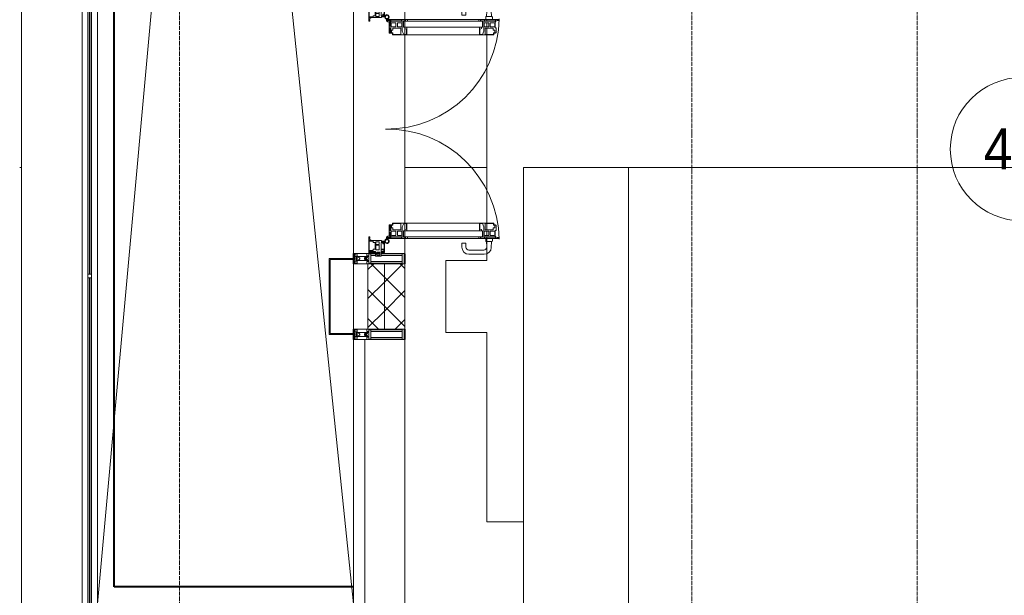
# Model space of a CAD drawing. Header units: millimetres. Extents: x 5617 to 107604, y 7718 to 206326.
# Tile 3 of 65: x 27412 to 32216, y 15641 to 18451. Entities that reach past the tile are written whole.
import ezdxf

# ---------------------------------------------------------------- set-up
doc = ezdxf.new("R2010")
doc.units = ezdxf.units.MM
for name, pattern in [('Линия сетки', [25, 20, -2.5, 0, -2.5]), ('Штрих_3_1_5_', [4.5, 3, -1.5]), ('Штриховая_ш3 п1_5', [4.5, 3, -1.5])]:
    doc.linetypes.add(name, pattern=pattern)
doc.layers.add('_Разделитель помещений_', color=4, linetype='Штриховая_ш3 п1_5', lineweight=40, true_color=0x00ffff)
for name, color, linetype, lineweight in [('Балясины', 7, 'Continuous', 30), ('Двери', 7, 'Continuous', 18), ('Импосты витража', 7, 'Continuous', 18), ('Колонны', 7, 'Continuous', 18), ('Марки помещений', 7, 'Continuous', 20), ('Ограждение', 7, 'Continuous', 18), ('Оси', 7, 'Continuous', 9), ('Панели витража', 7, 'Continuous', 18), ('Перекрытия', 7, 'Continuous', 18), ('Поручни', 7, 'Continuous', 18), ('Стены разрез', 7, 'Continuous', 40), ('Стены штриховка', 7, 'Continuous', 40), ('Форма', 7, 'Continuous', 18), ('Формообразующий элемент-перекрытие', 7, 'Continuous', 18), ('Элементы узлов', 7, 'Continuous', 18)]:
    doc.layers.add(name, color=color, linetype=linetype, lineweight=lineweight)
doc.styles.add('Arial_3', font='arial.ttf', dxfattribs={"width": 0.9, "height": 200})
pattern_1 = [(45, (0, 0), (-70.71068, 70.71068), []), (135, (0, 0), (-70.71068, -70.71068), [])]

# ---------------------------------------------------------------- blocks, each defined once
blk = doc.blocks.new('135_SLK_K4_AR_rvt-1-МКСС_К4_L17_58_200_')
at = {"layer": '_Разделитель помещений_', "color": 131, "linetype": 'Штрих_3_1_5_', "true_color": 0xaaffff}
for p, q in [((100432.5, 15682.5), (100432.5, 23882.5)), ((101600, 17310), (101600, 17285)), ((101850, 17260), (101850, 17310)), ((101600, 17280), (101600, 17260)), ((101600, 16940), (101600, 16920)), ((101600, 16915), (101600, 16890)), ((101850, 16890), (101850, 16940)), ((101600, 15682.5), (100432.5, 15682.5))]:
    blk.add_line(p, q, dxfattribs=at)
at = {"layer": 'Перекрытия', "color": 253, "true_color": 0xaaaaaa}
for p, q in [((102249.8, 18450.4), (102249.8, 18443.4)), ((102249.8, 18436.4), (102249.8, 18416.5)), ((102249.8, 18410.1), (102249.8, 18379.4)), ((102249.8, 18377), (102249.8, 17458)), ((102249.8, 17455.6), (102249.8, 17424.9)), ((102249.8, 17418.5), (102249.8, 17398.6)), ((102249.8, 17391.6), (102249.8, 17384.6)), ((102249.8, 17382.5), (102249.8, 17275)), ((102249.8, 17275), (102049.8, 17275)), ((102049.8, 17275), (102049.8, 16925)), ((102049.8, 16925), (102249.8, 16925)), ((102249.8, 16925), (102249.8, 16000)), ((102249.8, 16000), (102429.5, 16000))]:
    blk.add_line(p, q, dxfattribs=at)
blk = doc.blocks.new('Ограждение - 18Lx18W-7431883-МКСС_К4_L17_58_200_')
at = {"layer": 'Балясины', "color": 253, "lineweight": 5, "true_color": 0xaaaaaa}
for p, q in [((9, 9), (-9, 9)), ((-9, 9), (-9, -9)), ((9, -9), (9, 9)), ((-9, -9), (9, -9))]:
    blk.add_line(p, q, dxfattribs=at)
blk = doc.blocks.new('Ограждение - Ограждение-5832673-МКСС_К4_L17_58_200_')
at = {"layer": 'Ограждение', "lineweight": 5}
h = blk.add_hatch(color=256, dxfattribs=at)
h.paths.add_polyline_path([(17554, 200), (17562, 200), (17562, 1791), (17554, 1791), (17554, 379.4)])
h.paths.add_polyline_path([(17554, 1809), (17562, 1809), (17562, 3400), (17554, 3400), (17554, 2771.3)])
h = blk.add_hatch(color=256, dxfattribs=at)
h.paths.add_polyline_path([(17563, 200), (17571, 200), (17571, 1791), (17563, 1791), (17563, 379.4)])
h.paths.add_polyline_path([(17563, 1809), (17571, 1809), (17571, 3400), (17563, 3400), (17563, 2771.3)])
at = {"layer": 'Поручни', "color": 253, "lineweight": 5, "true_color": 0xaaaaaa}
for p, q in [((17525, 200), (17525, 3400)), ((17525, 3400), (17553.5, 3400)), ((17553.5, 1809), (17553.5, 3400)), ((17562, 3400), (17554, 3400)), ((17554, 3400), (17554, 1809)), ((17562, 1809), (17562, 3400)), ((17562, 3400), (17563, 3400)), ((17571, 3400), (17563, 3400)), ((17563, 3400), (17563, 1809)), ((17571, 1809), (17571, 3400)), ((17571.5, 1809), (17571.5, 3400)), ((17571.5, 3400), (17600, 3400)), ((17600, 3400), (17600, 200)), ((17553.5, 200), (17553.5, 1791)), ((17554, 1791), (17554, 200)), ((17562, 200), (17562, 1791)), ((17563, 1791), (17563, 200)), ((17571, 200), (17571, 1791)), ((17571.5, 200), (17571.5, 1791)), ((17553.5, 200), (17525, 200)), ((17554, 200), (17562, 200)), ((17563, 200), (17571, 200)), ((17600, 200), (17571.5, 200))]:
    blk.add_line(p, q, dxfattribs=at)
at = {"rotation": 180}
blk.add_blockref('Ограждение - 18Lx18W-7431883-МКСС_К4_L17_58_200_', (17562.5, 1800), dxfattribs=at)
blk = doc.blocks.new('A_SLK_PAN_Type1 - Прямой тип панели-6537254-МКСС_К4_L17_58_200_')
at = {"layer": 'Колонны', "lineweight": 5}
for p, q in [((-185, 120), (185, 120)), ((-185, 0), (-185, 120)), ((-180, 115), (-180, 0)), ((180, 115), (-180, 115)), ((180, 0), (180, 115)), ((185, 120), (185, 0)), ((-180, 0), (-185, 0)), ((185, 0), (180, 0))]:
    blk.add_line(p, q, dxfattribs=at)
blk = doc.blocks.new('A_PAN_ALU_Door_Double - EXT_1_Double_EQ п-6_1-7495971-МКСС_К4_L17_58_200_')
at = {"layer": 'Двери', "lineweight": 5}
for p, q in [((-548.9, 672.9), (-577.7, 671.9)), ((-548.9, 674.8), (-548.9, 647.2)), ((-534.9, 677.3), (-546.4, 677.3)), ((534.9, 677.3), (546.4, 677.3)), ((548.9, 674.8), (548.9, 647.2)), ((548.9, 672.9), (577.7, 671.9)), ((-611.4, 636.9), (-611.4, 562.8)), ((-591.4, 562.8), (-591.4, 635)), ((-575.8, 650), (-548.9, 649)), ((-546.4, 644.8), (-534.9, 644.8)), ((546.4, 644.8), (534.9, 644.8)), ((575.8, 650), (548.9, 649)), ((591.4, 562.8), (591.4, 635)), ((611.4, 636.9), (611.4, 562.8)), ((-556.4, 547.8), (-576.4, 547.8)), ((-556.4, 527.8), (-556.4, 547.8)), ((556.4, 527.8), (556.4, 547.8)), ((556.4, 547.8), (576.3, 547.8)), ((-576.4, 527.8), (-556.4, 527.8)), ((576.3, 527.8), (556.4, 527.8))]:
    blk.add_line(p, q, dxfattribs=at)
at = {"layer": 'Двери', "color": 253, "lineweight": 5, "true_color": 0xaaaaaa}
for p, q in [((-535, 610.6), (-535, 710.1)), ((-535, 710.1), (-529.9, 710.1)), ((-535, 610.6), (-535, 710.1)), ((-535, 710.1), (-529.9, 710.1)), ((-532.9, 701.5), (-532.9, 693.6)), ((-531, 701.5), (-532.9, 701.5)), ((-532.9, 701.5), (-532.9, 693.6)), ((-531, 701.5), (-532.9, 701.5)), ((-532.9, 693.6), (-524.2, 693.6)), ((-532.9, 693.6), (-524.2, 693.6)), ((-532.9, 691.9), (-532.9, 639.4)), ((-525.9, 691.9), (-532.9, 691.9)), ((-532.9, 691.9), (-532.9, 639.4)), ((-525.9, 691.9), (-532.9, 691.9)), ((-531, 700.2), (-531, 701.5)), ((-531, 700.2), (-531, 701.5)), ((-529.9, 700.2), (-531, 700.2)), ((-529.9, 700.2), (-531, 700.2)), ((-529.9, 710.1), (-529.9, 700.2)), ((-529.9, 710.1), (-529.9, 700.2)), ((-525.9, 639.4), (-525.9, 691.9)), ((-525.9, 639.4), (-525.9, 691.9)), ((-524.2, 693.6), (-524.2, 690.6)), ((-524.2, 693.6), (-524.2, 690.6)), ((-524.2, 690.6), (-494.8, 690.6)), ((-524.2, 690.6), (-494.8, 690.6)), ((-517.3, 688.8), (-518.9, 686.1)), ((-517.3, 688.8), (-518.9, 686.1)), ((-518.9, 686.1), (-518.9, 667.1)), ((-518.9, 686.1), (-518.9, 667.1)), ((-499, 688.8), (-517.3, 688.8)), ((-499, 688.8), (-517.3, 688.8)), ((-499, 667.1), (-499, 688.8)), ((-499, 667.1), (-499, 688.8)), ((-494.8, 696.1), (-469.8, 696.1)), ((-494.8, 690.6), (-494.8, 696.1)), ((-494.8, 696.1), (-469.8, 696.1)), ((-494.8, 690.6), (-494.8, 696.1)), ((-482.5, 681.7), (-492.6, 681.7)), ((-482.5, 681.7), (-492.6, 681.7)), ((-492.6, 681.7), (-492.6, 642.2)), ((-492.6, 681.7), (-492.6, 642.2)), ((-482.4, 688.4), (-482.5, 681.7)), ((-482.4, 688.4), (-482.5, 681.7)), ((-470, 688.4), (-482.4, 688.4)), ((-470, 688.4), (-482.4, 688.4)), ((-470, 681.8), (-470, 688.4)), ((-470, 681.8), (-470, 688.4)), ((-461.9, 681.8), (-470, 681.8)), ((-461.9, 681.8), (-470, 681.8)), ((-469.8, 696.1), (-469.8, 693.1)), ((-469.8, 696.1), (-469.8, 693.1)), ((-469.8, 693.1), (-468.4, 693.1)), ((-469.8, 693.1), (-468.4, 693.1)), ((-468.4, 693.1), (-468.4, 683.5)), ((-468.4, 693.1), (-468.4, 683.5)), ((-468.4, 683.5), (-459.5, 683.5)), ((-468.4, 683.5), (-459.5, 683.5)), ((-461.9, 642.2), (-461.9, 681.8)), ((-461.9, 642.2), (-461.9, 681.8)), ((-459.5, 683.5), (-459.5, 613.6)), ((-459.5, 683.5), (-459.5, 613.6)), ((468.4, 683.5), (459.5, 683.5)), ((459.5, 683.5), (459.5, 613.6)), ((468.4, 683.5), (459.5, 683.5)), ((459.5, 683.5), (459.5, 613.6)), ((461.8, 642.2), (461.8, 681.8)), ((461.8, 681.8), (470, 681.8)), ((461.8, 642.2), (461.8, 681.8)), ((461.8, 681.8), (470, 681.8)), ((469.8, 693.1), (468.4, 693.1)), ((468.4, 693.1), (468.4, 683.5)), ((469.8, 693.1), (468.4, 693.1)), ((468.4, 693.1), (468.4, 683.5)), ((494.8, 696.1), (469.8, 696.1)), ((469.8, 696.1), (469.8, 693.1)), ((494.8, 696.1), (469.8, 696.1)), ((469.8, 696.1), (469.8, 693.1)), ((470, 681.8), (470, 688.4)), ((470, 688.4), (482.4, 688.4)), ((470, 681.8), (470, 688.4)), ((470, 688.4), (482.4, 688.4)), ((482.4, 688.4), (482.5, 681.7)), ((482.4, 688.4), (482.5, 681.7)), ((482.5, 681.7), (492.6, 681.7)), ((482.5, 681.7), (492.6, 681.7)), ((492.6, 681.7), (492.6, 642.2)), ((492.6, 681.7), (492.6, 642.2)), ((494.8, 690.6), (494.8, 696.1)), ((494.8, 690.6), (494.8, 696.1)), ((524.2, 690.6), (494.8, 690.6)), ((524.2, 690.6), (494.8, 690.6)), ((499, 667.1), (499, 688.8)), ((499, 688.8), (517.3, 688.8)), ((499, 667.1), (499, 688.8)), ((499, 688.8), (517.3, 688.8)), ((517.3, 688.8), (518.9, 686.1)), ((517.3, 688.8), (518.9, 686.1)), ((518.9, 686.1), (518.9, 667.1)), ((518.9, 686.1), (518.9, 667.1)), ((532.9, 693.6), (524.2, 693.6)), ((524.2, 693.6), (524.2, 690.6)), ((532.9, 693.6), (524.2, 693.6)), ((524.2, 693.6), (524.2, 690.6)), ((525.9, 639.4), (525.9, 691.9)), ((525.9, 691.9), (532.9, 691.9)), ((525.9, 639.4), (525.9, 691.9)), ((525.9, 691.9), (532.9, 691.9)), ((535, 710.1), (529.9, 710.1)), ((529.9, 710.1), (529.9, 700.2)), ((535, 710.1), (529.9, 710.1)), ((529.9, 710.1), (529.9, 700.2)), ((529.9, 700.2), (531, 700.2)), ((529.9, 700.2), (531, 700.2)), ((531, 700.2), (531, 701.5)), ((531, 701.5), (532.9, 701.5)), ((531, 700.2), (531, 701.5)), ((531, 701.5), (532.9, 701.5)), ((532.9, 701.5), (532.9, 693.6)), ((532.9, 701.5), (532.9, 693.6)), ((532.9, 691.9), (532.9, 639.4)), ((532.9, 691.9), (532.9, 639.4)), ((535, 610.6), (535, 710.1)), ((535, 610.6), (535, 710.1)), ((-535, 244.2), (-535, 628.6)), ((-532.9, 639.4), (-525.9, 639.4)), ((-532.9, 639.4), (-525.9, 639.4)), ((-532.9, 637.7), (-532.9, 619.7)), ((-526.6, 637.7), (-532.9, 637.7)), ((-532.9, 637.7), (-532.9, 619.7)), ((-526.6, 637.7), (-532.9, 637.7)), ((-526.6, 635.7), (-526.6, 637.7)), ((-526.6, 635.7), (-526.6, 637.7)), ((-477.6, 635.7), (-526.6, 635.7)), ((-477.6, 635.7), (-526.6, 635.7)), ((-525.9, 628.6), (-497.2, 628.6)), ((-525.9, 244.2), (-525.9, 628.6)), ((-518.9, 667.1), (-499, 667.1)), ((-518.9, 667.1), (-499, 667.1)), ((-518.9, 659.2), (-518.9, 640.2)), ((-499, 659.2), (-518.9, 659.2)), ((-518.9, 659.2), (-518.9, 640.2)), ((-499, 659.2), (-518.9, 659.2)), ((-518.9, 640.2), (-517.3, 637.5)), ((-518.9, 640.2), (-517.3, 637.5)), ((-517.3, 637.5), (-499, 637.5)), ((-517.3, 637.5), (-499, 637.5)), ((-499, 637.5), (-499, 659.2)), ((-499, 637.5), (-499, 659.2)), ((-497.2, 628.6), (-497.2, 244.2)), ((-492.6, 642.2), (-461.9, 642.2)), ((-492.6, 642.2), (-461.9, 642.2)), ((-461.8, 628.1), (-477.6, 635.7)), ((-461.8, 628.1), (-477.6, 635.7)), ((-461.8, 615.1), (-461.8, 628.1)), ((-461.8, 615.1), (-461.8, 628.1)), ((461.8, 628.1), (477.6, 635.7)), ((461.8, 628.1), (477.6, 635.7)), ((461.8, 615.1), (461.8, 628.1)), ((461.8, 615.1), (461.8, 628.1)), ((492.6, 642.2), (461.8, 642.2)), ((492.6, 642.2), (461.8, 642.2)), ((477.6, 635.7), (526.6, 635.7)), ((477.6, 635.7), (526.6, 635.7)), ((497.2, 628.6), (497.2, 244.2)), ((525.9, 628.6), (497.2, 628.6)), ((518.9, 667.1), (499, 667.1)), ((518.9, 667.1), (499, 667.1)), ((499, 659.2), (518.9, 659.2)), ((499, 637.5), (499, 659.2)), ((499, 659.2), (518.9, 659.2)), ((499, 637.5), (499, 659.2)), ((517.3, 637.5), (499, 637.5)), ((517.3, 637.5), (499, 637.5)), ((518.9, 640.2), (517.3, 637.5)), ((518.9, 640.2), (517.3, 637.5)), ((518.9, 659.2), (518.9, 640.2)), ((518.9, 659.2), (518.9, 640.2)), ((532.9, 639.4), (525.9, 639.4)), ((532.9, 639.4), (525.9, 639.4)), ((525.9, 244.2), (525.9, 628.6)), ((526.6, 635.7), (526.6, 637.7)), ((526.6, 637.7), (532.9, 637.7)), ((526.6, 635.7), (526.6, 637.7)), ((526.6, 637.7), (532.9, 637.7)), ((532.9, 637.7), (532.9, 619.7)), ((532.9, 637.7), (532.9, 619.7)), ((535, 244.2), (535, 628.6)), ((-525.9, 610.6), (-535, 610.6)), ((-525.9, 610.6), (-535, 610.6)), ((-532.9, 619.7), (-525.9, 619.7)), ((-532.9, 619.7), (-525.9, 619.7)), ((-525.9, 619.7), (-525.9, 610.6)), ((-525.9, 619.7), (-525.9, 610.6)), ((-497.2, 623.2), (-490.6, 623.2)), ((-497.2, 613.6), (-497.2, 623.2)), ((-497.2, 623.2), (-490.6, 623.2)), ((-497.2, 613.6), (-497.2, 623.2)), ((-459.5, 613.6), (-497.2, 613.6)), ((-459.5, 613.6), (-497.2, 613.6)), ((-490.6, 623.2), (-488.3, 617.1)), ((-490.6, 623.2), (-488.3, 617.1)), ((-488.3, 617.1), (-488.3, 615.1)), ((-488.3, 617.1), (-488.3, 615.1)), ((-488.3, 615.1), (-461.8, 615.1)), ((-488.3, 615.1), (-461.8, 615.1)), ((-459.5, 613.6), (-459.5, 259.2)), ((459.5, 613.6), (497.2, 613.6)), ((459.5, 613.6), (497.2, 613.6)), ((459.5, 613.6), (459.5, 259.2)), ((488.3, 615.1), (461.8, 615.1)), ((488.3, 615.1), (461.8, 615.1)), ((490.6, 623.2), (488.3, 617.1)), ((490.6, 623.2), (488.3, 617.1)), ((488.3, 617.1), (488.3, 615.1)), ((488.3, 617.1), (488.3, 615.1)), ((497.2, 623.2), (490.6, 623.2)), ((497.2, 623.2), (490.6, 623.2)), ((497.2, 613.6), (497.2, 623.2)), ((497.2, 613.6), (497.2, 623.2)), ((532.9, 619.7), (525.9, 619.7)), ((525.9, 619.7), (525.9, 610.6)), ((532.9, 619.7), (525.9, 619.7)), ((525.9, 619.7), (525.9, 610.6)), ((525.9, 610.6), (535, 610.6)), ((525.9, 610.6), (535, 610.6)), ((-535, 262.2), (-525.9, 262.2)), ((-535, 164.2), (-535, 262.2)), ((-532.9, 253.1), (-532.9, 235.1)), ((-525.9, 253.1), (-532.9, 253.1)), ((-525.9, 262.2), (-525.9, 253.1)), ((-525.9, 244.2), (-497.2, 244.2)), ((-497.2, 259.2), (-459.5, 259.2)), ((-497.2, 249.6), (-497.2, 259.2)), ((-490.6, 249.6), (-497.2, 249.6)), ((-488.3, 255.7), (-490.6, 249.6)), ((-488.3, 257.7), (-488.3, 255.7)), ((-461.8, 257.7), (-488.3, 257.7)), ((-477.6, 237), (-461.8, 244.7)), ((-461.8, 244.7), (-461.8, 257.7)), ((-459.5, 259.2), (-459.5, 189.3)), ((497.2, 259.2), (459.5, 259.2)), ((459.5, 259.2), (459.5, 189.3)), ((461.8, 244.7), (461.8, 257.7)), ((461.8, 257.7), (488.3, 257.7)), ((477.6, 237), (461.8, 244.7)), ((488.3, 257.7), (488.3, 255.7)), ((488.3, 255.7), (490.6, 249.6)), ((490.6, 249.6), (497.2, 249.6)), ((497.2, 249.6), (497.2, 259.2)), ((525.9, 244.2), (497.2, 244.2)), ((535, 262.2), (525.9, 262.2)), ((525.9, 262.2), (525.9, 253.1)), ((525.9, 253.1), (532.9, 253.1)), ((532.9, 253.1), (532.9, 235.1)), ((535, 164.2), (535, 262.2)), ((-532.9, 235.1), (-526.6, 235.1)), ((-532.9, 233.4), (-532.9, 180.9)), ((-525.9, 233.4), (-532.9, 233.4)), ((-526.6, 237), (-477.6, 237)), ((-526.6, 235.1), (-526.6, 237)), ((-525.9, 180.9), (-525.9, 233.4)), ((-517.3, 235.3), (-518.9, 232.6)), ((-518.9, 232.6), (-518.9, 213.6)), ((-518.9, 213.6), (-499, 213.6)), ((-518.9, 205.7), (-518.9, 186.7)), ((-499, 205.7), (-518.9, 205.7)), ((-499, 235.3), (-517.3, 235.3)), ((-499, 213.6), (-499, 235.3)), ((-499, 184), (-499, 205.7)), ((-492.6, 230.6), (-492.6, 191)), ((-461.9, 230.6), (-492.6, 230.6)), ((-461.9, 191), (-461.9, 230.6)), ((461.8, 191), (461.8, 230.6)), ((461.8, 230.6), (492.6, 230.6)), ((526.6, 237), (477.6, 237)), ((492.6, 230.6), (492.6, 191)), ((499, 213.6), (499, 235.3)), ((499, 235.3), (517.3, 235.3)), ((518.9, 213.6), (499, 213.6)), ((499, 205.7), (518.9, 205.7)), ((499, 184), (499, 205.7)), ((517.3, 235.3), (518.9, 232.6)), ((518.9, 232.6), (518.9, 213.6)), ((518.9, 205.7), (518.9, 186.7)), ((525.9, 233.4), (532.9, 233.4)), ((525.9, 180.9), (525.9, 233.4)), ((526.6, 235.1), (526.6, 237)), ((532.9, 235.1), (526.6, 235.1)), ((532.9, 233.4), (532.9, 180.9)), ((-526.4, 160.7), (-536.6, 160.7)), ((-532.9, 180.9), (-525.9, 180.9)), ((-532.9, 179.2), (-532.9, 164.2)), ((-524.2, 179.2), (-532.9, 179.2)), ((-532.9, 164.2), (-529.9, 164.2)), ((-529.9, 164.2), (-529.9, 174.5)), ((-526.8, 177.5), (-502.6, 177.5)), ((-526.4, 165.6), (-526.4, 160.7)), ((-523.7, 165.6), (-526.4, 165.6)), ((-524.2, 182.2), (-524.2, 179.2)), ((-502.6, 182.2), (-524.2, 182.2)), ((-523.7, 173.3), (-523.7, 165.6)), ((-468.4, 173.3), (-523.7, 173.3)), ((-518.9, 186.7), (-517.3, 184)), ((-517.3, 184), (-499, 184)), ((-502.6, 177.5), (-502.6, 182.2)), ((-494.8, 182.2), (-494.8, 176.7)), ((-469.8, 182.2), (-494.8, 182.2)), ((-494.8, 176.7), (-469.8, 176.7)), ((-492.6, 191), (-482.5, 191)), ((-482.5, 191), (-482.4, 184.4)), ((-482.4, 184.4), (-470, 184.4)), ((-470, 191), (-461.9, 191)), ((-470, 184.4), (-470, 191)), ((-469.8, 176.7), (-469.8, 182.2)), ((-468.4, 189.3), (-468.4, 173.3)), ((-459.5, 189.3), (-468.4, 189.3)), ((459.5, 189.3), (468.4, 189.3)), ((470, 191), (461.8, 191)), ((468.4, 189.3), (468.4, 173.3)), ((468.4, 173.3), (523.7, 173.3)), ((469.8, 182.2), (494.8, 182.2)), ((469.8, 176.7), (469.8, 182.2)), ((494.8, 176.7), (469.8, 176.7)), ((470, 184.4), (470, 191)), ((482.4, 184.4), (470, 184.4)), ((482.5, 191), (482.4, 184.4)), ((492.6, 191), (482.5, 191)), ((494.8, 182.2), (494.8, 176.7)), ((517.3, 184), (499, 184)), ((502.6, 177.5), (502.6, 182.2)), ((502.6, 182.2), (524.2, 182.2)), ((526.8, 177.5), (502.6, 177.5)), ((518.9, 186.7), (517.3, 184)), ((523.7, 173.3), (523.7, 165.6)), ((523.7, 165.6), (526.4, 165.6)), ((524.2, 182.2), (524.2, 179.2)), ((524.2, 179.2), (532.9, 179.2)), ((532.9, 180.9), (525.9, 180.9)), ((526.4, 165.6), (526.4, 160.7)), ((526.4, 160.7), (536.6, 160.7)), ((529.9, 164.2), (529.9, 174.5)), ((532.9, 164.2), (529.9, 164.2)), ((532.9, 179.2), (532.9, 164.2))]:
    blk.add_line(p, q, dxfattribs=at)
at = {"layer": 'Двери', "lineweight": 5}
for centre, radius, start, end in [((-546.4, 674.8), 2.5, 90, 180), ((546.4, 674.8), 2.5, 360, 90), ((-576.4, 636.9), 35, 92.1945, 180), ((-576.4, 635), 15, 87.8056, 180), ((-546.4, 647.2), 2.5, 180, 270), ((546.4, 647.2), 2.5, 270, 360), ((576.3, 635), 15, 0, 92.1944), ((576.3, 636.9), 35, 360, 87.8055), ((-576.4, 562.8), 35, 180, 270), ((-576.4, 562.8), 15, 180, 270), ((576.3, 562.8), 35, 270, 360), ((576.3, 562.8), 15, 270, 360)]:
    blk.add_arc(centre, radius, start, end, dxfattribs=at)
at = {"layer": 'Двери', "color": 254, "lineweight": 5, "true_color": 0xd4d4d4}
for centre, start, end in [((-547.5, 162.6), 359.2653, 89.0204), ((547.5, 162.6), 90.9796, 180.7347)]:
    blk.add_arc(centre, 547.5, start, end, dxfattribs=at)
at = {"layer": 'Двери', "color": 253, "lineweight": 5, "true_color": 0xaaaaaa}
for centre, radius, start, end in [((-547.5, 162.7), 11, 16.047, 350.0284), ((-547.5, 162.6), 8, 90, 270), ((-547.5, 162.6), 8, 270, 90), ((-535, 166.3), 2.03, 196.0721, 270), ((-526.8, 174.5), 3, 90, 180), ((526.8, 174.5), 3, 360, 90), ((535, 166.3), 2.03, 270, 343.9279), ((547.5, 162.7), 11, 189.9716, 163.953), ((547.5, 162.6), 8, 90, 270), ((547.5, 162.6), 8, 270, 90)]:
    blk.add_arc(centre, radius, start, end, dxfattribs=at)
at = {"layer": 'Панели витража', "color": 253, "lineweight": 5, "true_color": 0xaaaaaa}
for p, q in [((-551.5, 150), (-602.5, 150)), ((-602.5, 150), (-602.5, 148.5)), ((-602.5, 148.5), (-597.1, 148.5)), ((-602.5, 148.5), (-602.5, 135.1)), ((-597.1, 148.5), (-597.1, 135.1)), ((-595.5, 134.5), (-595.5, 148.2)), ((-595.5, 148.2), (-588.5, 148.2)), ((-588.5, 148.2), (-588.5, 134.5)), ((-587.1, 134.2), (-587.1, 148.4)), ((-587.1, 148.4), (-560.1, 148.4)), ((-560.1, 148.4), (-560.1, 142.8)), ((-558.8, 148.7), (-552.8, 148.7)), ((-558.8, 144.4), (-558.8, 148.7)), ((-552.8, 144.4), (-558.8, 144.4)), ((-552.8, 148.7), (-552.8, 144.4)), ((-551.5, 136.5), (-551.5, 150)), ((-547.5, 150), (-551.5, 150)), ((-547.5, 136.5), (-547.5, 150)), ((547.5, 150), (547.5, 136.5)), ((551.5, 150), (547.5, 150)), ((602.5, 150), (551.5, 150)), ((551.5, 150), (551.5, 136.5)), ((552.8, 144.4), (552.8, 148.7)), ((552.8, 148.7), (558.8, 148.7)), ((558.8, 144.4), (552.8, 144.4)), ((558.8, 148.7), (558.8, 144.4)), ((560.1, 142.8), (560.1, 148.4)), ((560.1, 148.4), (587.1, 148.4)), ((587.1, 148.4), (587.1, 134.2)), ((588.5, 148.2), (595.5, 148.2)), ((588.5, 134.5), (588.5, 148.2)), ((595.5, 148.2), (595.5, 134.5)), ((597.1, 135.1), (597.1, 148.5)), ((597.1, 148.5), (602.5, 148.5)), ((602.5, 148.5), (602.5, 150)), ((602.5, 135.1), (602.5, 148.5)), ((-597.1, 135.1), (-620.5, 135.1)), ((-620.5, 135.1), (-620.5, 106.6)), ((-620.5, 106.6), (-611.5, 106.6)), ((-615.4, 113.4), (-615.4, 128.4)), ((-615.4, 128.4), (-600.4, 128.4)), ((-600.4, 113.4), (-615.4, 113.4)), ((-611.5, 106.6), (-611.5, 110.1)), ((-611.5, 110.1), (-604.5, 110.1)), ((-604.5, 110.1), (-604.5, 106.6)), ((-604.5, 106.6), (-597.5, 106.6)), ((-602.5, 128.4), (-602.5, 113.4)), ((-602.5, 106.6), (-602.5, 76.7)), ((-600.4, 128.4), (-600.4, 113.4)), ((-597.5, 106.6), (-597.5, 76.7)), ((-588.5, 134.5), (-595.5, 134.5)), ((-589.1, 108.8), (-589.1, 125)), ((-589.1, 125), (-566.4, 125)), ((-566.4, 108.8), (-589.1, 108.8)), ((-553.1, 134.2), (-587.1, 134.2)), ((-586.5, 95.5), (-586.5, 105)), ((-586.5, 105), (-553.3, 105)), ((-566.4, 125), (-566.4, 108.8)), ((-564.2, 108.8), (-564.2, 125)), ((-564.2, 125), (-549.9, 125)), ((-549.9, 108.8), (-564.2, 108.8)), ((-560.1, 142.8), (-553.1, 142.8)), ((-553.3, 105), (-553.3, 95.5)), ((-553.1, 142.8), (-553.1, 134.2)), ((-544.5, 136.5), (-551.5, 136.5)), ((-549.9, 125), (-549.9, 108.8)), ((-544.5, 84.8), (-544.5, 136.5)), ((551.5, 136.5), (544.5, 136.5)), ((544.5, 136.5), (544.5, 84.8)), ((549.9, 125), (564.2, 125)), ((549.9, 108.8), (549.9, 125)), ((564.2, 108.8), (549.9, 108.8)), ((553.1, 134.2), (553.1, 142.8)), ((553.1, 142.8), (560.1, 142.8)), ((587.1, 134.2), (553.1, 134.2)), ((553.3, 95.5), (553.3, 105)), ((553.3, 105), (586.5, 105)), ((564.2, 125), (564.2, 108.8)), ((566.4, 125), (589.1, 125)), ((566.4, 108.8), (566.4, 125)), ((589.1, 108.8), (566.4, 108.8)), ((586.5, 105), (586.5, 95.5)), ((595.5, 134.5), (588.5, 134.5)), ((589.1, 125), (589.1, 108.8)), ((620.5, 135.1), (597.1, 135.1)), ((597.5, 76.7), (597.5, 106.6)), ((597.5, 106.6), (604.5, 106.6)), ((600.4, 128.4), (615.4, 128.4)), ((600.4, 113.4), (600.4, 128.4)), ((615.4, 113.4), (600.4, 113.4)), ((602.5, 113.4), (602.5, 128.4)), ((602.5, 76.7), (602.5, 106.6)), ((604.5, 106.6), (604.5, 110.1)), ((604.5, 110.1), (611.5, 110.1)), ((611.5, 110.1), (611.5, 106.6)), ((611.5, 106.6), (620.5, 106.6)), ((615.4, 128.4), (615.4, 113.4)), ((620.5, 106.6), (620.5, 135.1)), ((-604, 79.5), (-605.5, 79.5)), ((-605.5, 79.5), (-605.5, 74.5)), ((-605.5, 74.5), (-526.5, 74.5)), ((-604, 76.7), (-604, 79.5)), ((-597.5, 76.7), (-604, 76.7)), ((-593.7, 76.3), (-593.7, 95.5)), ((-593.7, 95.5), (-586.5, 95.5)), ((-543.2, 76.3), (-593.7, 76.3)), ((-553.3, 95.5), (-547, 95.5)), ((-547.5, 76.2), (-547.5, 95.5)), ((-547, 95.5), (-547, 89)), ((-547, 89), (-546.2, 88.2)), ((-546.2, 88.2), (-546.2, 83.1)), ((-546.2, 83.1), (-543.2, 83.1)), ((-541.5, 84.8), (-544.5, 84.8)), ((-543.2, 83.1), (-543.2, 76.3)), ((-541.5, 76.5), (-541.5, 84.8)), ((-535.1, 76.5), (-541.5, 76.5)), ((-526.5, 79.5), (-535.1, 79.5)), ((-535.1, 79.5), (-535.1, 76.5)), ((-526.5, 74.5), (-526.5, 79.5)), ((535.1, 79.5), (526.5, 79.5)), ((526.5, 79.5), (526.5, 74.5)), ((526.5, 74.5), (605.5, 74.5)), ((535.1, 76.5), (535.1, 79.5)), ((541.5, 76.5), (535.1, 76.5)), ((544.5, 84.8), (541.5, 84.8)), ((541.5, 84.8), (541.5, 76.5)), ((543.2, 76.3), (543.2, 83.1)), ((543.2, 83.1), (546.2, 83.1)), ((593.7, 76.3), (543.2, 76.3)), ((546.2, 88.2), (547, 89)), ((546.2, 83.1), (546.2, 88.2)), ((547, 89), (547, 95.5)), ((547, 95.5), (553.3, 95.5)), ((547.5, 95.5), (547.5, 76.2)), ((586.5, 95.5), (593.7, 95.5)), ((593.7, 95.5), (593.7, 76.3)), ((604, 76.7), (597.5, 76.7)), ((605.5, 79.5), (604, 79.5)), ((604, 79.5), (604, 76.7)), ((605.5, 74.5), (605.5, 79.5))]:
    blk.add_line(p, q, dxfattribs=at)
blk = doc.blocks.new('Rectangular Mullion - R_StandardFrame_50Wx250H-5859911-МКСС_К4_L17_58_200_')
at = {"layer": 'Импосты витража', "color": 253, "lineweight": 5, "true_color": 0xaaaaaa}
for p, q in [((101600, 17260), (101670, 17260)), ((101600, 16940), (101600, 17260)), ((101670, 16940), (101600, 16940))]:
    blk.add_line(p, q, dxfattribs=at)
blk = doc.blocks.new('Rectangular Mullion - 50Wx250H-V46-МКСС_К4_L17_58_200_')
at = {"layer": 'Элементы узлов', "color": 253, "lineweight": 5, "true_color": 0xaaaaaa}
for p, q in [((-25, 135.1), (-25, 250)), ((-25, 250), (0, 250)), ((25, 250), (0, 250)), ((25, 65.2), (25, 250)), ((-23, 237.3), (0, 237.3)), ((-23, 237.3), (-23, 135.1)), ((-14.9, 135.1), (-14.9, 237.3)), ((23, 237.3), (0, 237.3)), ((14.9, 84), (14.9, 237.3)), ((23, 237.3), (23, 73.6)), ((-25, 113.4), (-25, 128.4)), ((-25, 65.2), (-25, 110.1)), ((-23, 128.4), (-23, 113.4)), ((-23, 110.1), (-23, 73.6)), ((-14.9, 84), (-14.9, 106.6)), ((-14, 65.2), (-25, 65.2)), ((0, 84), (-23, 84)), ((-0.5, 73.6), (-23, 73.6)), ((-14, 71.3), (-14, 65.2)), ((-10, 71.3), (-14, 71.3)), ((-10, 53), (-10, 71.3)), ((-8.7, 53), (-10, 53)), ((-10, 53), (-10, 17)), ((-8.7, 53), (-7, 54.7)), ((-7, 65.2), (-5.9, 67.3)), ((-7, 65.2), (-7, 54.7)), ((-4.1, 67.3), (-5.9, 67.3)), ((-4.1, 67.3), (-2.9, 65.1)), ((-2.9, 65.1), (-2.9, 54.6)), ((-1.3, 53), (-2.9, 54.6)), ((0, 53), (-1.3, 53)), ((0, 84), (23, 84)), ((0, 53), (1.3, 53)), ((0.5, 73.6), (23, 73.6)), ((1.3, 53), (2.9, 54.6)), ((4.1, 67.3), (2.9, 65.1)), ((2.9, 65.1), (2.9, 54.6)), ((4.1, 67.3), (5.9, 67.3)), ((7, 65.2), (5.9, 67.3)), ((7, 65.2), (7, 54.7)), ((8.7, 53), (7, 54.7)), ((8.7, 53), (10, 53)), ((10, 71.3), (14, 71.3)), ((10, 53), (10, 71.3)), ((10, 53), (10, 17)), ((14, 71.3), (14, 65.2)), ((14, 65.2), (25, 65.2)), ((-23.8, 14.6), (-25, 14.2)), ((-25, 0), (-25, 14.2)), ((-22.3, 17), (-23.8, 17)), ((-23.8, 17), (-23.8, 14.6)), ((-22.5, 10.6), (-23.8, 14.6)), ((-22.5, 10.6), (-23.7, 9.9)), ((-23.7, 1.3), (-23.7, 9.9)), ((-23.7, 1.3), (-11.8, 1.3)), ((-23.2, 10.2), (-22.5, 8)), ((-22.5, 8), (-22.5, 4.5)), ((-21.3, 4.5), (-22.5, 4.5)), ((-22.3, 17), (-22.3, 16)), ((-22.3, 16), (-21.3, 16)), ((-19, 17.6), (-21.3, 16)), ((-21.3, 4.5), (-21.3, 6.5)), ((-21.3, 6.5), (-14.2, 6.5)), ((-18.4, 16.6), (-19, 17.6)), ((-7.4, 16.6), (-18.4, 16.6)), ((-14.2, 6.5), (-14.2, 4.5)), ((-13.2, 4.5), (-14.2, 4.5)), ((-13.2, 4.5), (-12.2, 7.2)), ((-12.7, 7.6), (-11.3, 11.4)), ((-12.7, 7.6), (-11.8, 6.9)), ((-12.2, 9), (-12.2, 14.8)), ((-12.2, 14.8), (0, 14.8)), ((-11.8, 1.3), (-11.8, 6.9)), ((-10.5, 11.2), (-11.3, 11.4)), ((-10.5, 1.5), (-10.5, 11.2)), ((-4.8, 1.5), (-10.5, 1.5)), ((-10, 17), (-7.5, 17)), ((-8.5, 23), (-1.5, 30)), ((-8.5, 18.5), (-8.5, 23)), ((-7.5, 18.5), (-8.5, 18.5)), ((-7.5, 17), (-7.5, 18.5)), ((-7.4, 18), (-7.4, 16.6)), ((-2.6, 18), (-7.4, 18)), ((0, 8), (-4.8, 8)), ((-4.8, 1.5), (-4.8, 8)), ((-2.6, 18), (-2.6, 16.8)), ((-2.6, 16.8), (0, 16.8)), ((-1.5, 30), (0, 30)), ((1.5, 30), (0, 30)), ((2.6, 16.8), (0, 16.8)), ((0, 14.8), (0, 16.8)), ((0, 14.8), (0, 16.8)), ((12.2, 14.8), (0, 14.8)), ((0, 0), (0, 8)), ((0, 8), (4.8, 8)), ((0, 0), (0, 8)), ((8.5, 23), (1.5, 30)), ((2.6, 18), (2.6, 16.8)), ((2.6, 18), (7.4, 18)), ((4.8, 1.5), (4.8, 8)), ((4.8, 1.5), (10.5, 1.5)), ((7.4, 18), (7.4, 16.6)), ((7.4, 16.6), (18.4, 16.6)), ((7.5, 18.5), (8.5, 18.5)), ((7.5, 17), (7.5, 18.5)), ((10, 17), (7.5, 17)), ((8.5, 18.5), (8.5, 23)), ((10.5, 11.2), (11.3, 11.4)), ((10.5, 1.5), (10.5, 11.2)), ((12.7, 7.6), (11.3, 11.4)), ((12.7, 7.6), (11.8, 6.9)), ((11.8, 1.3), (11.8, 6.9)), ((23.7, 1.3), (11.8, 1.3)), ((12.2, 9), (12.2, 14.8)), ((13.2, 4.5), (12.2, 7.2)), ((13.2, 4.5), (14.2, 4.5)), ((21.3, 6.5), (14.2, 6.5)), ((14.2, 6.5), (14.2, 4.5)), ((18.4, 16.6), (19, 17.6)), ((19, 17.6), (21.3, 16)), ((22.3, 16), (21.3, 16)), ((21.3, 4.5), (21.3, 6.5)), ((21.3, 4.5), (22.5, 4.5)), ((22.3, 17), (22.3, 16)), ((22.3, 17), (23.8, 17)), ((22.5, 10.6), (23.8, 14.6)), ((22.5, 10.6), (23.7, 9.9)), ((23.2, 10.2), (22.5, 8)), ((22.5, 8), (22.5, 4.5)), ((23.7, 1.3), (23.7, 9.9)), ((23.8, 17), (23.8, 14.6)), ((23.8, 14.6), (25, 14.2)), ((25, 0), (25, 14.2)), ((-25, 0), (0, 0)), ((25, 0), (0, 0))]:
    blk.add_line(p, q, dxfattribs=at)
for centre, start, end in [((-0.5, 73.1), 360, 90), ((0.5, 73.1), 90, 180)]:
    blk.add_arc(centre, 0.5, start, end, dxfattribs=at)
blk = doc.blocks.new('System Panel - A_PAN_Glass-7491648-МКСС_К4_L17_58_200_')
at = {"layer": 'Панели витража', "color": 253, "lineweight": 5, "true_color": 0xaaaaaa}
for p, q in [((720, 55), (-720, 55)), ((-720, 55), (-720, 0)), ((720, 0), (720, 55)), ((-720, 0), (720, 0))]:
    blk.add_line(p, q, dxfattribs=at)
blk = doc.blocks.new('Rectangular Mullion - R_StandardFrame_50Wx250H-7122652-МКСС_К4_L17_58_200_')
at = {"layer": 'Импосты витража', "color": 253, "lineweight": 5, "true_color": 0xaaaaaa}
for p in [(101655, 16890), (101850, 15405)]:
    blk.add_line(p, (101850, 16890), dxfattribs=at)
blk = doc.blocks.new('Rectangular Mullion - 50Wx250H-2623690-МКСС_К4_L17_58_200_')
at = {"layer": 'Элементы узлов', "color": 253, "lineweight": 5, "true_color": 0xaaaaaa}
for p, q in [((-25, 65.2), (-25, 250)), ((-25, 250), (0, 250)), ((25, 250), (0, 250)), ((25, 65.2), (25, 250)), ((-23, 237.3), (0, 237.3)), ((-23, 237.3), (-23, 73.6)), ((-14.9, 84), (-14.9, 237.3)), ((23, 237.3), (0, 237.3)), ((14.9, 84), (14.9, 237.3)), ((23, 237.3), (23, 73.6)), ((-14, 65.2), (-25, 65.2)), ((0, 84), (-23, 84)), ((-0.5, 73.6), (-23, 73.6)), ((-14, 71.3), (-14, 65.2)), ((-10, 71.3), (-14, 71.3)), ((-10, 53), (-10, 71.3)), ((-8.7, 53), (-10, 53)), ((-10, 53), (-10, 17)), ((-8.7, 53), (-7, 54.7)), ((-7, 65.2), (-5.9, 67.3)), ((-7, 65.2), (-7, 54.7)), ((-4.1, 67.3), (-5.9, 67.3)), ((-4.1, 67.3), (-2.9, 65.1)), ((-2.9, 65.1), (-2.9, 54.6)), ((-1.3, 53), (-2.9, 54.6)), ((0, 53), (-1.3, 53)), ((0, 84), (23, 84)), ((0, 53), (1.3, 53)), ((0.5, 73.6), (23, 73.6)), ((1.3, 53), (2.9, 54.6)), ((4.1, 67.3), (2.9, 65.1)), ((2.9, 65.1), (2.9, 54.6)), ((4.1, 67.3), (5.9, 67.3)), ((7, 65.2), (5.9, 67.3)), ((7, 65.2), (7, 54.7)), ((8.7, 53), (7, 54.7)), ((8.7, 53), (10, 53)), ((10, 71.3), (14, 71.3)), ((10, 53), (10, 71.3)), ((10, 53), (10, 17)), ((14, 71.3), (14, 65.2)), ((14, 65.2), (25, 65.2)), ((-23.8, 14.6), (-25, 14.2)), ((-25, 0), (-25, 14.2)), ((-22.3, 17), (-23.8, 17)), ((-23.8, 17), (-23.8, 14.6)), ((-22.5, 10.6), (-23.8, 14.6)), ((-22.5, 10.6), (-23.7, 9.9)), ((-23.7, 1.3), (-23.7, 9.9)), ((-23.7, 1.3), (-11.8, 1.3)), ((-23.2, 10.2), (-22.5, 8)), ((-22.5, 8), (-22.5, 4.5)), ((-21.3, 4.5), (-22.5, 4.5)), ((-22.3, 17), (-22.3, 16)), ((-22.3, 16), (-21.3, 16)), ((-19, 17.6), (-21.3, 16)), ((-21.3, 4.5), (-21.3, 6.5)), ((-21.3, 6.5), (-14.2, 6.5)), ((-18.4, 16.6), (-19, 17.6)), ((-7.4, 16.6), (-18.4, 16.6)), ((-14.2, 6.5), (-14.2, 4.5)), ((-13.2, 4.5), (-14.2, 4.5)), ((-13.2, 4.5), (-12.2, 7.2)), ((-12.7, 7.6), (-11.3, 11.4)), ((-12.7, 7.6), (-11.8, 6.9)), ((-12.2, 9), (-12.2, 14.8)), ((-12.2, 14.8), (0, 14.8)), ((-11.8, 1.3), (-11.8, 6.9)), ((-10.5, 11.2), (-11.3, 11.4)), ((-10.5, 1.5), (-10.5, 11.2)), ((-4.8, 1.5), (-10.5, 1.5)), ((-10, 17), (-7.5, 17)), ((-8.5, 23), (-1.5, 30)), ((-8.5, 18.5), (-8.5, 23)), ((-7.5, 18.5), (-8.5, 18.5)), ((-7.5, 17), (-7.5, 18.5)), ((-7.4, 18), (-7.4, 16.6)), ((-2.6, 18), (-7.4, 18)), ((0, 8), (-4.8, 8)), ((-4.8, 1.5), (-4.8, 8)), ((-2.6, 18), (-2.6, 16.8)), ((-2.6, 16.8), (0, 16.8)), ((-1.5, 30), (0, 30)), ((1.5, 30), (0, 30)), ((2.6, 16.8), (0, 16.8)), ((0, 14.8), (0, 16.8)), ((0, 14.8), (0, 16.8)), ((12.2, 14.8), (0, 14.8)), ((0, 0), (0, 8)), ((0, 8), (4.8, 8)), ((0, 0), (0, 8)), ((8.5, 23), (1.5, 30)), ((2.6, 18), (2.6, 16.8)), ((2.6, 18), (7.4, 18)), ((4.8, 1.5), (4.8, 8)), ((4.8, 1.5), (10.5, 1.5)), ((7.4, 18), (7.4, 16.6)), ((7.4, 16.6), (18.4, 16.6)), ((7.5, 18.5), (8.5, 18.5)), ((7.5, 17), (7.5, 18.5)), ((10, 17), (7.5, 17)), ((8.5, 18.5), (8.5, 23)), ((10.5, 11.2), (11.3, 11.4)), ((10.5, 1.5), (10.5, 11.2)), ((12.7, 7.6), (11.3, 11.4)), ((12.7, 7.6), (11.8, 6.9)), ((11.8, 1.3), (11.8, 6.9)), ((23.7, 1.3), (11.8, 1.3)), ((12.2, 9), (12.2, 14.8)), ((13.2, 4.5), (12.2, 7.2)), ((13.2, 4.5), (14.2, 4.5)), ((21.3, 6.5), (14.2, 6.5)), ((14.2, 6.5), (14.2, 4.5)), ((18.4, 16.6), (19, 17.6)), ((19, 17.6), (21.3, 16)), ((22.3, 16), (21.3, 16)), ((21.3, 4.5), (21.3, 6.5)), ((21.3, 4.5), (22.5, 4.5)), ((22.3, 17), (22.3, 16)), ((22.3, 17), (23.8, 17)), ((22.5, 10.6), (23.8, 14.6)), ((22.5, 10.6), (23.7, 9.9)), ((23.2, 10.2), (22.5, 8)), ((22.5, 8), (22.5, 4.5)), ((23.7, 1.3), (23.7, 9.9)), ((23.8, 17), (23.8, 14.6)), ((23.8, 14.6), (25, 14.2)), ((25, 0), (25, 14.2)), ((-25, 0), (0, 0)), ((25, 0), (0, 0))]:
    blk.add_line(p, q, dxfattribs=at)
for centre, start, end in [((-0.5, 73.1), 360, 90), ((0.5, 73.1), 90, 180)]:
    blk.add_arc(centre, 0.5, start, end, dxfattribs=at)
blk = doc.blocks.new('Rectangular Mullion - R_StandardFrame_50Wx250H-5822554-МКСС_К4_L17_58_200_')
at = {"layer": 'Импосты витража', "color": 253, "lineweight": 5, "true_color": 0xaaaaaa}
for p, q in [((101600, 17310), (101600, 18547.5)), ((101850, 18452.5), (101850, 18550)), ((101850, 18414.7), (101850, 18450.4)), ((101850, 18379.3), (101850, 18407.9)), ((101850, 17458), (101850, 18377)), ((101850, 17427.1), (101850, 17455.7)), ((101850, 17384.6), (101850, 17420.3)), ((101850, 17310), (101850, 17382.5)), ((101710.1, 17310), (101600, 17310)), ((101728.4, 17310), (101713.4, 17310)), ((101850, 17310), (101735.1, 17310))]:
    blk.add_line(p, q, dxfattribs=at)
blk = doc.blocks.new('135_SLK_K4_AR_FCD_rvt-1-МКСС_К4_L17_58_200_')
at = {"layer": 'Стены разрез', "lineweight": 5, "true_color": 0xaaaaaa}
h = blk.add_hatch(dxfattribs=at)
h.set_pattern_fill('FP_4', color=253, style=0, pattern_type=2)
h.set_pattern_definition(pattern_1)
h.paths.add_polyline_path([(101750, 16940), (101750, 17260), (101670, 17260), (101670, 16940)])
h = blk.add_hatch(dxfattribs=at)
h.set_pattern_fill('FP_4', color=253, style=0, pattern_type=2)
h.set_pattern_definition(pattern_1)
h.paths.add_polyline_path([(101850, 16940), (101850, 17260), (101750, 17260), (101750, 16940)])
at = {"layer": 'Перекрытия', "color": 253, "lineweight": 5, "true_color": 0xaaaaaa}
for p, q in [((99980, 15230), (99980, 24250)), ((100925.3, 21938.2), (100350, 15600)), ((101600, 15600), (100944.1, 21941.3)), ((101600, 17310), (101600, 17285)), ((101600, 17280), (101600, 17260)), ((101600, 16940), (101600, 16920)), ((101600, 16915), (101600, 16890))]:
    blk.add_line(p, q, dxfattribs=at)
at = {"layer": 'Стены разрез', "color": 253, "lineweight": 9, "true_color": 0xaaaaaa}
for p, q in [((101670, 17260), (101670, 16940)), ((101850, 17260), (101670, 17260)), ((101850, 16940), (101850, 17260)), ((101670, 16940), (101850, 16940))]:
    blk.add_line(p, q, dxfattribs=at)
at = {"layer": 'Стены штриховка', "color": 253, "lineweight": 9, "true_color": 0xaaaaaa}
blk.add_line((101750, 16940), (101750, 17260), dxfattribs=at)
at = {"layer": 'Форма', "color": 253, "lineweight": 5, "true_color": 0xaaaaaa}
for p, q in [((99970.9, 17730), (99980, 17730)), ((101850, 17730), (102249.8, 17730)), ((102429.5, 17730), (102941.4, 17730))]:
    blk.add_line(p, q, dxfattribs=at)
at = {"layer": 'Форма', "color": 253, "lineweight": 9, "true_color": 0xaaaaaa}
for p, q in [((136800, 17730), (102941.4, 17730)), ((102941.4, 17730), (102941.4, 15230))]:
    blk.add_line(p, q, dxfattribs=at)
at = {"layer": 'Формообразующий элемент-перекрытие', "color": 253, "lineweight": 5, "true_color": 0xaaaaaa}
blk.add_line((102429.5, 15600), (102429.5, 17730), dxfattribs=at)
at = {"layer": 'Импосты витража', "color": 253, "lineweight": 5, "true_color": 0xaaaaaa}
for name in ['Rectangular Mullion - R_StandardFrame_50Wx250H-5822554-МКСС_К4_L17_58_200_', 'Rectangular Mullion - R_StandardFrame_50Wx250H-5859911-МКСС_К4_L17_58_200_', 'Rectangular Mullion - R_StandardFrame_50Wx250H-7122652-МКСС_К4_L17_58_200_']:
    blk.add_blockref(name, (0, 0), dxfattribs=at)
at = {"layer": 'Импосты витража', "color": 253, "lineweight": 5, "true_color": 0xaaaaaa, "rotation": 270}
for name, p in [('Rectangular Mullion - 50Wx250H-V46-МКСС_К4_L17_58_200_', (101600, 17285)), ('Rectangular Mullion - 50Wx250H-2623690-МКСС_К4_L17_58_200_', (101600, 16915))]:
    blk.add_blockref(name, p, dxfattribs=at)
at = {"layer": 'Колонны', "color": 253, "lineweight": 5, "true_color": 0xaaaaaa, "rotation": 89.99999999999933}
blk.add_blockref('A_SLK_PAN_Type1 - Прямой тип панели-6537254-МКСС_К4_L17_58_200_', (101600, 17100), dxfattribs=at)
at = {"layer": 'Ограждение', "color": 253, "lineweight": 5, "true_color": 0xaaaaaa}
blk.add_blockref('Ограждение - Ограждение-5832673-МКСС_К4_L17_58_200_', (82750, 15400), dxfattribs=at)
at = {"layer": 'Панели витража', "color": 253, "lineweight": 5, "true_color": 0xaaaaaa, "rotation": 270}
for name, p in [('A_PAN_ALU_Door_Double - EXT_1_Double_EQ п-6_1-7495971-МКСС_К4_L17_58_200_', (101600, 17917.5)), ('System Panel - A_PAN_Glass-7491648-МКСС_К4_L17_58_200_', (101600, 16170))]:
    blk.add_blockref(name, p, dxfattribs=at)
blk = doc.blocks.new('050_Марка_Помещение - Номер-620969-МКСС_К4_L17_58_200_')
at = {"layer": 'Марки помещений'}
blk.add_circle((0, 0), 3.5, dxfattribs=at)

msp = doc.modelspace()

# ---------------------------------------------------------------- linework, layer by layer
at = {"layer": 'Оси', "linetype": 'Линия сетки'}
for p, q in [((28191.3, 12025.7), (28191.3, 33150)), ((30691.3, 12025.7), (30691.3, 33150)), ((31791.3, 12025.7), (31791.3, 33150))]:
    msp.add_line(p, q, dxfattribs=at)

# ---------------------------------------------------------------- block references
at = {"lineweight": 5}
for name in ['135_SLK_K4_AR_FCD_rvt-1-МКСС_К4_L17_58_200_', '135_SLK_K4_AR_rvt-1-МКСС_К4_L17_58_200_']:
    msp.add_blockref(name, (-72558.7, 0), dxfattribs=at)
at = {"layer": 'Марки помещений', "xscale": 99.99999999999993, "yscale": 99.99999999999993, "zscale": 99.99999999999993}
msp.add_blockref('050_Марка_Помещение - Номер-620969-МКСС_К4_L17_58_200_', (32302.7, 17819.4), dxfattribs=at)

# ---------------------------------------------------------------- texts
at = {"layer": 'Марки помещений', "lineweight": 9, "insert": (32116.2, 17921.1), "char_height": 200, "width": 447.342, "attachment_point": 1, "style": 'Arial_3'}
msp.add_mtext('4-1', dxfattribs=at)

doc.saveas('drawing.dxf')
